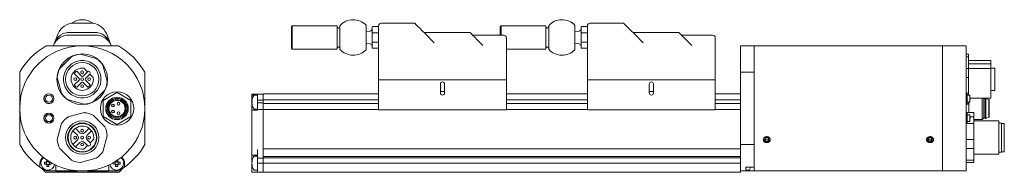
# Model space of a CAD drawing. Header units: millimetres. Extents: x 39 to 393, y 156 to 211.
import ezdxf

# ---------------------------------------------------------------- set-up
doc = ezdxf.new("R2010")
doc.units = ezdxf.units.MM

msp = doc.modelspace()

# ---------------------------------------------------------------- linework, layer by layer
at = {"color": 7, "linetype": 'Continuous', "lineweight": 15}
for p, q in [((64.54, 210.01), (58.32, 210.01)), ((136.94, 209.01), (136.64, 208.71)), ((153.04, 209.01), (136.94, 209.01)), ((136.94, 209.01), (136.94, 200.71)), ((153.04, 209.01), (153.04, 200.71)), ((154.04, 205.31), (154.04, 209.1)), ((163.49, 205.32), (163.49, 209.26)), ((167.96, 205.89), (167.96, 209.01)), ((168.96, 210.01), (180.96, 210.01)), ((212.04, 209.01), (211.74, 208.71)), ((228.14, 209.01), (212.04, 209.01)), ((212.04, 209.01), (212.04, 205.71)), ((228.14, 209.01), (228.14, 200.71)), ((229.14, 205.31), (229.14, 209.1)), ((238.59, 205.32), (238.59, 209.26)), ((243.06, 205.89), (243.06, 209.01)), ((244.06, 210.01), (256.06, 210.01)), ((52.76, 206.26), (51.43, 202.96)), ((56.59, 205.71), (66.28, 205.71)), ((65.88, 206.71), (56.99, 206.71)), ((71.44, 202.96), (70.11, 206.26)), ((136.64, 201.01), (136.64, 208.71)), ((164.96, 207.18), (163.49, 207)), ((165.66, 206.54), (165.66, 208.56)), ((165.66, 203.19), (165.66, 206.54)), ((167.76, 208.76), (165.86, 208.76)), ((165.86, 206.58), (167.76, 206.58)), ((167.96, 189.61), (167.96, 205.89)), ((184.26, 206.71), (200.76, 206.71)), ((184.72, 206.26), (188.02, 202.96)), ((201.76, 205.71), (212.96, 205.71)), ((211.74, 205.71), (211.74, 208.71)), ((240.06, 207.18), (238.59, 207)), ((240.76, 206.54), (240.76, 208.56)), ((240.76, 203.19), (240.76, 206.54)), ((242.86, 208.76), (240.96, 208.76)), ((240.96, 206.58), (242.86, 206.58)), ((243.06, 189.61), (243.06, 205.89)), ((259.36, 206.71), (275.86, 206.71)), ((259.82, 206.26), (263.12, 202.96)), ((276.86, 205.71), (288.06, 205.71)), ((48.41, 201.84), (60.21, 201.84)), ((50.98, 201.84), (51.02, 201.96)), ((51.43, 202.96), (51.02, 201.96)), ((60.21, 201.84), (60.15, 201.81)), ((60.21, 201.84), (61.43, 201.84)), ((61.43, 201.84), (62.65, 201.84)), ((62.78, 201.77), (62.65, 201.84)), ((62.65, 201.84), (74.46, 201.84)), ((71.85, 201.96), (71.44, 202.96)), ((71.85, 201.96), (71.89, 201.84)), ((154.04, 200.63), (154.04, 205.31)), ((163.49, 200.46), (163.49, 205.32)), ((163.49, 202.72), (164.96, 202.55)), ((165.66, 201.16), (165.66, 203.19)), ((167.76, 203.14), (165.86, 203.14)), ((204.52, 202.96), (205.52, 201.96)), ((213.96, 204.71), (213.96, 201.59)), ((229.14, 200.63), (229.14, 205.31)), ((238.59, 200.46), (238.59, 205.32)), ((238.59, 202.72), (240.06, 202.55)), ((240.76, 201.16), (240.76, 203.19)), ((242.86, 203.14), (240.96, 203.14)), ((279.62, 202.96), (280.62, 201.96)), ((289.06, 204.71), (289.06, 201.59)), ((298.06, 201.84), (303.06, 201.84)), ((298.06, 192.37), (298.06, 201.84)), ((306.33, 201.84), (303.06, 201.84)), ((303.06, 201.84), (303.06, 192.37)), ((306.35, 201.84), (308.78, 201.84)), ((365.03, 201.84), (308.81, 201.84)), ((365.05, 201.84), (367.48, 201.84)), ((370.76, 201.84), (367.51, 201.84)), ((379.26, 201.84), (370.76, 201.84)), ((370.76, 156.84), (370.76, 201.84)), ((379.26, 156.84), (379.26, 201.84)), ((66.49, 197.29), (60.78, 198.82)), ((136.64, 201.01), (136.94, 200.71)), ((136.94, 200.71), (153.04, 200.71)), ((165.86, 200.96), (167.76, 200.96)), ((213.96, 201.59), (213.96, 189.61)), ((213.96, 200.71), (228.14, 200.71)), ((240.96, 200.96), (242.86, 200.96)), ((289.06, 201.59), (289.06, 189.61)), ((380.06, 198.82), (379.26, 198.82)), ((380.06, 197.94), (380.06, 198.82)), ((57.52, 197.94), (53.33, 193.76)), ((57.55, 195.36), (55.91, 193.73)), ((70.41, 189.18), (68.88, 194.9)), ((379.26, 197.94), (380.06, 197.94)), ((380.06, 197.94), (380.06, 193.76)), ((388.06, 196.59), (380.06, 196.59)), ((380.06, 195.36), (388.06, 195.36)), ((388.06, 195.36), (388.06, 196.59)), ((388.06, 195.36), (388.06, 193.73)), ((38.93, 192.37), (38.93, 166.31)), ((60.3, 190.12), (58.57, 191.86)), ((59.42, 192.7), (61.15, 190.97)), ((61.72, 190.97), (63.27, 192.53)), ((63.27, 192.53), (62, 193.8)), ((64.12, 191.68), (62.57, 190.12)), ((65.39, 190.41), (64.12, 191.68)), ((83.93, 166.31), (83.93, 192.37)), ((303.06, 192.37), (298.06, 192.37)), ((298.06, 166.31), (298.06, 192.37)), ((303.06, 192.37), (303.06, 166.31)), ((380.06, 193.76), (379.26, 193.76)), ((380.06, 190.5), (380.06, 193.76)), ((388.06, 193.73), (380.06, 193.73)), ((389.56, 193.84), (388.06, 193.84)), ((388.06, 183.09), (388.06, 193.73)), ((389.56, 185.84), (389.56, 193.84)), ((52.46, 190.5), (53.99, 184.78)), ((58.57, 187.83), (60.3, 189.56)), ((61.15, 188.71), (59.42, 186.98)), ((63.45, 186.98), (61.72, 188.71)), ((62.57, 189.56), (64.3, 187.83)), ((213.96, 189.61), (167.96, 189.61)), ((167.96, 182.7), (167.96, 189.61)), ((168.96, 189.61), (212.96, 189.61)), ((190.21, 188.18), (190.21, 185.46)), ((191.71, 185.46), (191.71, 188.18)), ((213.96, 182.7), (213.96, 189.61)), ((289.06, 189.61), (243.06, 189.61)), ((243.06, 182.7), (243.06, 189.61)), ((244.06, 189.61), (288.06, 189.61)), ((265.31, 188.18), (265.31, 185.46)), ((266.81, 185.46), (266.81, 188.18)), ((289.06, 182.7), (289.06, 189.61)), ((379.26, 190.5), (380.06, 190.5)), ((380.06, 190.5), (380.06, 184.78)), ((65.32, 184.32), (66.95, 185.96)), ((65.35, 181.74), (69.54, 185.92)), ((73.89, 185.09), (68.97, 182.25)), ((78.89, 182.25), (73.97, 185.09)), ((122.46, 184.51), (124.46, 184.51)), ((122.46, 184.51), (122.46, 184.12)), ((124.46, 184.12), (122.46, 184.12)), ((122.46, 184.12), (122.46, 182.44)), ((124.46, 184.11), (123.36, 184.11)), ((126.46, 184.51), (124.46, 184.51)), ((124.46, 182.37), (124.46, 184.51)), ((167.96, 184.61), (126.46, 184.61)), ((126.46, 184.61), (126.46, 182.43)), ((190.21, 184.94), (190.21, 185.46)), ((191.71, 185.46), (190.21, 185.46)), ((190.21, 184.94), (190.21, 184.82)), ((191.71, 184.94), (191.71, 185.46)), ((191.71, 184.94), (191.71, 184.82)), ((243.06, 184.61), (213.96, 184.61)), ((266.81, 185.46), (265.31, 185.46)), ((265.31, 184.94), (265.31, 185.46)), ((265.31, 184.94), (265.31, 184.82)), ((266.81, 184.94), (266.81, 185.46)), ((266.81, 184.94), (266.81, 184.82)), ((298.06, 184.61), (289.06, 184.61)), ((380.06, 184.78), (379.26, 184.78)), ((379.36, 184.59), (379.26, 184.59)), ((379.56, 184.39), (379.56, 181.29)), ((380.06, 184.09), (380.06, 184.78)), ((388.06, 185.84), (389.56, 185.84)), ((56.38, 182.4), (62.09, 180.87)), ((68.93, 182.18), (68.93, 176.5)), ((78.93, 176.5), (78.93, 182.18)), ((122.46, 182.5), (122.42, 182.27)), ((122.42, 182.26), (122.42, 182.27)), ((122.42, 182.01), (122.42, 182.18)), ((122.42, 182.02), (122.42, 181.95)), ((122.42, 182.01), (122.57, 182.01)), ((122.57, 181.95), (122.42, 181.95)), ((122.42, 181.49), (122.42, 181.73)), ((122.42, 181.09), (122.42, 181.27)), ((122.42, 181.09), (122.42, 181.05)), ((122.42, 180.96), (122.42, 180.97)), ((122.42, 180.96), (122.46, 180.72)), ((122.46, 181.93), (122.46, 181.61)), ((122.46, 181.61), (122.46, 181.3)), ((122.46, 180.78), (122.46, 178.71)), ((124.46, 181.81), (124.46, 182.37)), ((126.46, 182.37), (124.46, 182.37)), ((124.46, 181.31), (124.46, 181.81)), ((126.46, 181.31), (124.46, 181.31)), ((124.46, 178.99), (124.46, 181.31)), ((167.96, 182.43), (126.46, 182.43)), ((126.46, 182.43), (126.46, 181.66)), ((126.46, 181.16), (126.46, 181.66)), ((167.96, 181.16), (126.46, 181.16)), ((126.46, 181.16), (126.46, 178.95)), ((167.96, 179.88), (167.96, 182.7)), ((213.96, 182.7), (213.96, 179.88)), ((243.06, 182.43), (213.96, 182.43)), ((243.06, 181.16), (213.96, 181.16)), ((243.06, 179.88), (243.06, 182.7)), ((289.06, 182.7), (289.06, 179.88)), ((298.06, 182.43), (289.06, 182.43)), ((298.06, 181.16), (289.06, 181.16)), ((379.26, 181.09), (379.36, 181.09)), ((380.06, 180.87), (379.26, 180.87)), ((380.51, 184.09), (379.56, 184.09)), ((379.56, 181.59), (380.51, 181.59)), ((380.06, 181.59), (380.06, 180.87)), ((380.26, 181.59), (380.26, 177.82)), ((380.51, 181.59), (380.51, 184.09)), ((380.66, 183.09), (388.06, 183.09)), ((384.96, 179.34), (384.96, 183.09)), ((385.56, 182.74), (385.21, 183.09)), ((386.06, 182.74), (385.56, 182.74)), ((385.56, 179.34), (385.56, 182.74)), ((386.36, 182.94), (386.06, 182.94)), ((386.06, 179.34), (386.06, 182.94)), ((387.46, 182.54), (386.36, 182.94)), ((386.36, 179.34), (386.36, 182.94)), ((387.56, 182.54), (387.46, 182.54)), ((387.46, 179.34), (387.46, 182.54)), ((387.56, 179.34), (387.56, 182.54)), ((62.09, 177.82), (56.38, 176.29)), ((124.46, 178.71), (122.46, 178.71)), ((122.46, 178.71), (122.46, 162.56)), ((123.36, 179.11), (124.46, 179.11)), ((124.46, 178.71), (124.46, 178.99)), ((126.46, 178.99), (124.46, 178.99)), ((167.96, 178.95), (126.46, 178.95)), ((126.46, 178.95), (126.46, 164.85)), ((167.96, 178.86), (167.96, 179.88)), ((213.96, 178.86), (167.96, 178.86)), ((213.96, 178.86), (213.96, 179.88)), ((243.06, 178.95), (213.96, 178.95)), ((243.06, 178.86), (243.06, 179.88)), ((289.06, 178.86), (243.06, 178.86)), ((289.06, 178.86), (289.06, 179.88)), ((298.06, 178.95), (289.06, 178.95)), ((379.26, 177.82), (381.96, 177.82)), ((379.36, 177.59), (379.26, 177.59)), ((379.56, 177.39), (379.56, 174.29)), ((380.51, 177.09), (379.56, 177.09)), ((380.51, 174.59), (380.51, 177.09)), ((381.96, 177.82), (381.96, 176.29)), ((384.96, 175.34), (384.96, 179.34)), ((385.56, 175.94), (385.56, 179.34)), ((386.06, 175.74), (386.06, 179.34)), ((386.36, 175.74), (386.36, 179.34)), ((387.46, 176.14), (387.46, 179.34)), ((387.56, 176.14), (387.56, 179.34)), ((53.99, 173.9), (52.46, 168.18)), ((69.54, 172.76), (65.35, 176.94)), ((68.97, 176.43), (73.89, 173.59)), ((73.97, 173.59), (78.89, 176.43)), ((379.26, 174.09), (379.36, 174.09)), ((379.26, 173.9), (381.96, 173.9)), ((379.56, 174.59), (380.51, 174.59)), ((381.96, 176.29), (380.64, 176.29)), ((381.96, 173.9), (381.96, 176.29)), ((381.96, 175.34), (384.96, 175.34)), ((390.96, 174.84), (381.96, 174.84)), ((381.96, 173.9), (381.96, 168.18)), ((384.96, 175.34), (385.56, 175.94)), ((385.56, 175.94), (386.06, 175.94)), ((386.06, 175.74), (386.36, 175.74)), ((386.36, 175.74), (387.46, 176.14)), ((387.46, 176.14), (387.56, 176.14)), ((390.96, 162.84), (390.96, 174.84)), ((391.96, 174.09), (390.96, 174.09)), ((391.96, 163.59), (391.96, 174.09)), ((392.96, 173.94), (391.96, 173.94)), ((392.96, 163.74), (392.96, 173.94)), ((58.08, 171.28), (59.67, 169.69)), ((60.59, 170.61), (59, 172.2)), ((63.87, 172.2), (62.28, 170.61)), ((63.2, 169.69), (64.79, 171.28)), ((41.34, 169.22), (41.34, 169.15)), ((42.56, 167.04), (42.62, 167)), ((59.67, 167.99), (58.08, 166.4)), ((59, 165.48), (60.59, 167.07)), ((62.28, 167.07), (63.31, 166.05)), ((64.23, 166.97), (63.2, 167.99)), ((65.55, 168.29), (64.23, 166.97)), ((68.88, 163.78), (70.41, 169.5)), ((80.25, 167), (80.31, 167.04)), ((81.53, 169.15), (81.53, 169.22)), ((307.13, 168.74), (306.7, 168.09)), ((307.13, 167.44), (306.7, 168.09)), ((307.13, 168.04), (306.9, 168.39)), ((308, 168.74), (307.13, 168.74)), ((307.13, 168.04), (307.13, 167.44)), ((308, 168.04), (307.13, 168.04)), ((308, 167.44), (307.13, 167.44)), ((308, 168.74), (308.43, 168.09)), ((308, 168.04), (308.23, 168.39)), ((308, 167.44), (308.43, 168.09)), ((308, 168.04), (308, 167.44)), ((365.83, 168.74), (365.4, 168.09)), ((365.83, 167.44), (365.4, 168.09)), ((365.83, 168.04), (365.6, 168.39)), ((366.7, 168.74), (365.83, 168.74)), ((365.83, 168.04), (365.83, 167.44)), ((366.7, 168.04), (365.83, 168.04)), ((366.7, 167.44), (365.83, 167.44)), ((366.7, 168.74), (367.13, 168.09)), ((366.7, 168.04), (366.93, 168.39)), ((366.7, 167.44), (367.13, 168.09)), ((366.7, 168.04), (366.7, 167.44)), ((381.96, 168.18), (379.26, 168.18)), ((381.96, 164.92), (381.96, 168.18)), ((53.33, 164.92), (57.52, 160.74)), ((63.31, 166.05), (61.99, 164.73)), ((124.46, 164.46), (124.46, 164.62)), ((124.46, 162.3), (124.46, 164.46)), ((298.06, 164.85), (126.46, 164.85)), ((126.46, 164.85), (126.46, 164.17)), ((126.46, 163.51), (126.46, 164.17)), ((126.46, 163.51), (126.46, 162.07)), ((298.06, 166.31), (303.06, 166.31)), ((298.06, 157.85), (298.06, 166.31)), ((303.06, 166.31), (303.06, 158.27)), ((379.26, 164.92), (381.96, 164.92)), ((381.96, 164.92), (381.96, 160.74)), ((390.96, 163.59), (391.96, 163.59)), ((391.96, 163.74), (392.96, 163.74)), ((46.2, 159.54), (46.2, 158.27)), ((48.52, 160.03), (47.86, 160.03)), ((48.51, 160.03), (48.51, 159.73)), ((48.51, 159.6), (48.51, 159.29)), ((48.69, 160.86), (48.69, 160.21)), ((48.99, 160.21), (48.69, 160.21)), ((49.43, 160.21), (49.12, 160.21)), ((49.43, 160.21), (49.43, 160.31)), ((49.89, 160.03), (49.6, 160.03)), ((49.61, 159.73), (49.61, 160.03)), ((49.61, 159.29), (49.61, 159.6)), ((60.78, 159.87), (66.49, 161.4)), ((73.27, 160.03), (72.98, 160.03)), ((73.26, 160.03), (73.26, 159.73)), ((73.26, 159.6), (73.26, 159.29)), ((73.44, 160.31), (73.44, 160.21)), ((73.74, 160.21), (73.44, 160.21)), ((74.18, 160.21), (73.87, 160.21)), ((74.18, 160.21), (74.18, 160.75)), ((75.01, 160.03), (74.35, 160.03)), ((74.36, 159.73), (74.36, 160.03)), ((74.36, 159.29), (74.36, 159.6)), ((76.66, 158.27), (76.66, 159.54)), ((122.42, 160.31), (122.42, 160.32)), ((122.42, 160.31), (122.57, 160.3)), ((122.42, 159.54), (122.42, 159.78)), ((124.46, 162.56), (122.46, 162.56)), ((122.46, 162.56), (122.46, 160.55)), ((122.46, 160.31), (122.46, 159.97)), ((122.46, 159.35), (122.46, 159.02)), ((124.46, 162.16), (123.36, 162.16)), ((124.46, 161.51), (124.46, 162.3)), ((126.46, 161.51), (124.46, 161.51)), ((124.46, 159.69), (124.46, 161.51)), ((126.46, 159.69), (124.46, 159.69)), ((124.46, 156.46), (124.46, 159.69)), ((298.06, 162.07), (126.46, 162.07)), ((126.46, 162.07), (126.46, 161.56)), ((298.06, 161.56), (126.46, 161.56)), ((126.46, 161.56), (126.46, 159.66)), ((298.06, 159.66), (126.46, 159.66)), ((126.46, 159.66), (126.46, 156.36)), ((381.96, 160.74), (379.26, 160.74)), ((379.26, 159.87), (381.96, 159.87)), ((381.96, 162.84), (390.96, 162.84)), ((381.96, 159.87), (381.96, 160.74)), ((47.86, 159.29), (48.52, 159.29)), ((48.22, 156.36), (51.93, 156.36)), ((51.9, 156.84), (48.41, 156.84)), ((48.69, 159.12), (48.69, 158.46)), ((48.69, 159.11), (48.99, 159.11)), ((49.12, 159.11), (49.43, 159.11)), ((49.43, 158.46), (49.43, 159.12)), ((49.6, 159.29), (50.26, 159.29)), ((51.9, 156.84), (51.9, 158.96)), ((70.96, 156.84), (51.9, 156.84)), ((51.93, 156.36), (52.18, 156.61)), ((52.03, 156.46), (59.58, 156.46)), ((52.18, 156.61), (59.43, 156.61)), ((59.43, 156.61), (59.68, 156.36)), ((59.68, 156.36), (63.18, 156.36)), ((63.18, 156.36), (63.43, 156.61)), ((63.28, 156.46), (70.83, 156.46)), ((63.43, 156.61), (70.68, 156.61)), ((70.68, 156.61), (70.93, 156.36)), ((70.93, 156.36), (74.65, 156.36)), ((70.96, 158.96), (70.96, 156.84)), ((70.96, 156.84), (74.46, 156.84)), ((72.61, 159.29), (73.27, 159.29)), ((73.44, 159.12), (73.44, 158.46)), ((73.44, 159.11), (73.74, 159.11)), ((73.87, 159.11), (74.18, 159.11)), ((74.18, 158.46), (74.18, 159.12)), ((74.35, 159.29), (75.01, 159.29)), ((122.57, 159.03), (122.42, 159.02)), ((122.42, 159.01), (122.42, 159.02)), ((122.46, 158.77), (122.46, 156.46)), ((124.46, 156.46), (122.46, 156.46)), ((123.36, 157.16), (124.46, 157.16)), ((126.46, 156.46), (124.46, 156.46)), ((298.06, 156.36), (126.46, 156.36)), ((298.06, 157.85), (298.06, 156.36)), ((300.06, 156.84), (298.06, 156.84)), ((303.06, 158.27), (300.06, 158.27)), ((300.06, 158.27), (300.06, 156.84)), ((300.06, 157.16), (301.12, 157.16)), ((303.06, 156.84), (300.06, 156.84)), ((303.06, 156.84), (303.06, 158.27)), ((303.06, 156.84), (370.76, 156.84)), ((370.76, 156.84), (379.26, 156.84))]:
    msp.add_line(p, q, dxfattribs=at)
at = {"color": 7, "linetype": 'Continuous', "lineweight": 15, "flags": 128}
for points in [[(180.96, 210.01), (181.08, 209.9), (181.43, 209.55), (181.99, 208.99), (182.75, 208.23), (183.67, 207.31), (184.72, 206.26)], [(256.06, 210.01), (256.18, 209.9), (256.53, 209.55), (257.09, 208.99), (257.85, 208.23), (258.77, 207.31), (259.82, 206.26)], [(200.76, 206.71), (200.88, 206.6), (201.23, 206.25), (201.79, 205.69), (202.55, 204.93), (203.47, 204.01), (204.52, 202.96)], [(275.86, 206.71), (275.98, 206.6), (276.33, 206.25), (276.89, 205.69), (277.65, 204.93), (278.57, 204.01), (279.62, 202.96)], [(122.56, 182.8), (122.56, 182.8), (122.55, 182.81), (122.55, 182.82), (122.55, 182.82), (122.56, 182.83), (122.56, 182.83), (122.57, 182.83)], [(41.95, 168.09), (41.72, 168.5), (41.52, 168.84), (41.39, 169.07), (41.34, 169.15)], [(42.56, 167.04), (42.51, 167.12), (42.38, 167.35), (42.18, 167.69), (41.95, 168.09)], [(80.39, 167.18), (80.31, 167.04), (80.31, 167.04)], [(81.53, 169.15), (81.51, 169.11), (81.4, 168.93), (81.22, 168.62), (81, 168.23), (80.76, 167.82), (80.55, 167.45), (80.39, 167.18)], [(308.78, 168.09), (308.69, 168.5), (308.43, 168.84), (308.03, 169.07), (307.56, 169.15), (307.1, 169.07), (306.7, 168.84), (306.44, 168.5), (306.35, 168.09), (306.44, 167.69), (306.7, 167.35), (307.1, 167.12), (307.56, 167.04), (308.03, 167.12), (308.43, 167.35), (308.69, 167.69), (308.78, 168.09)], [(367.48, 168.09), (367.39, 168.5), (367.13, 168.84), (366.73, 169.07), (366.26, 169.15), (365.8, 169.07), (365.4, 168.84), (365.14, 168.5), (365.05, 168.09), (365.14, 167.69), (365.4, 167.35), (365.8, 167.12), (366.26, 167.04), (366.73, 167.12), (367.13, 167.35), (367.39, 167.69), (367.48, 168.09)]]:
    msp.add_lwpolyline(points, dxfattribs=at)
at = {"color": 7, "linetype": 'Continuous', "lineweight": 15}
for centre, radius in [((61.43, 179.34), 22.5), ((61.43, 189.84), 9.1), ((61.43, 189.84), 6), ((61.43, 192.34), 0.5), ((58.93, 189.84), 0.5), ((61.43, 189.84), 0.5), ((61.43, 187.34), 0.5), ((63.93, 189.84), 0.5), ((49.43, 182.84), 1.8), ((49.43, 182.84), 1.75), ((73.93, 179.34), 6), ((49.43, 182.84), 1.25), ((73.93, 179.34), 4.05), ((73.93, 179.34), 4), ((73.93, 179.34), 3.6), ((73.93, 179.34), 3.2), ((73.93, 179.34), 2.9), ((72.48, 180.42), 0.5), ((74.43, 181.04), 0.5), ((49.43, 175.84), 1.8), ((49.43, 175.84), 1.75), ((49.43, 175.84), 1.25), ((72.48, 178.27), 0.5), ((74.43, 177.64), 0.5), ((61.43, 168.84), 6), ((61.43, 168.84), 5.25), ((61.43, 168.84), 5.1), ((61.43, 171.34), 0.5), ((58.93, 168.84), 0.5), ((61.43, 168.84), 0.5), ((61.43, 166.34), 0.5), ((63.93, 168.84), 0.5)]:
    msp.add_circle(centre, radius, dxfattribs=at)
for centre, radius, start, end in [((58.32, 204.01), 6, 90, 158), ((61.43, 204.86), 6.4, 52.8722, 127.1278), ((64.54, 204.01), 6, 22, 90), ((158.84, 204.86), 6.4, 43.401, 138.5904), ((168.96, 209.01), 1, 90, 180), ((233.94, 204.86), 6.4, 43.401, 138.5904), ((244.06, 209.01), 1, 90, 180), ((56.59, 199.71), 6, 90, 158), ((56.99, 200.71), 6, 90, 158), ((65.88, 200.71), 6, 22, 90), ((66.28, 199.71), 6, 22, 90), ((153.54, 208.76), 0.5, 180, 0), ((164.86, 207.97), 0.8, 276.7833, 0), ((165.86, 208.56), 0.2, 90, 180), ((167.76, 208.56), 0.2, 0, 90), ((212.96, 204.71), 1, 0, 90), ((228.64, 208.76), 0.5, 180, 0), ((239.96, 207.97), 0.8, 276.7833, 0), ((240.96, 208.56), 0.2, 90, 180), ((242.86, 208.56), 0.2, 0, 90), ((288.06, 204.71), 1, 0, 90), ((61.43, 179.34), 26, 120.0733, 149.9267), ((61.43, 179.34), 26, 30.0733, 59.9267), ((164.86, 201.75), 0.8, 0, 83.2167), ((239.96, 201.75), 0.8, 0, 83.2167), ((307.56, 224.32), 22.51, 266.8561, 273.1829), ((366.26, 224.32), 22.51, 266.856, 273.183), ((61.43, 189.84), 9, 94.1881, 115.8119), ((153.54, 200.96), 0.5, 0, 180), ((158.84, 204.86), 6.4, 221.4096, 316.599), ((165.86, 201.16), 0.2, 180, 270), ((167.76, 201.16), 0.2, 270, 0), ((228.64, 200.96), 0.5, 0, 180), ((233.94, 204.86), 6.4, 221.4096, 316.599), ((240.96, 201.16), 0.2, 180, 270), ((242.86, 201.16), 0.2, 270, 0), ((61.43, 189.84), 6.75, 324.8747, 125.1253), ((61.43, 189.84), 9, 34.1881, 55.8119), ((61.43, 189.84), 9, 154.1881, 175.8119), ((61.43, 189.84), 6.75, 144.8747, 305.1253), ((61.43, 189.84), 4, 81.8699, 8.1301), ((61.43, 189.84), 3.5, 125.1291, 144.8709), ((63.7, 192.1), 0.6, 315, 135), ((61.43, 189.84), 3.5, 215.1291, 234.8709), ((60.02, 189.84), 0.4, 315, 45), ((61.43, 191.26), 0.4, 225, 315), ((61.43, 188.43), 0.4, 45, 135), ((62.85, 189.84), 0.4, 135, 225), ((61.43, 189.84), 3.5, 305.1291, 324.8709), ((61.43, 189.84), 9, 334.1881, 355.8119), ((190.96, 188.13), 0.751, 3.4851, 176.5149), ((266.06, 188.13), 0.751, 3.4849, 176.5151), ((61.43, 189.84), 9, 214.1881, 235.8119), ((73.93, 179.34), 5.75, 89.5918, 90.4082), ((123.36, 183.87), 0.24, 90, 143.0539), ((190.94, 184.85), 0.724, 182.2459, 272.0821), ((190.99, 184.85), 0.724, 267.9184, 357.7541), ((266.04, 184.85), 0.724, 182.2457, 272.082), ((266.09, 184.85), 0.724, 267.918, 357.7545), ((379.36, 184.39), 0.2, 0, 90), ((61.43, 189.84), 9, 274.1881, 295.8119), ((73.93, 179.34), 5.75, 149.5918, 150.4082), ((73.93, 179.34), 5.75, 29.5918, 30.4082), ((126.35, 181.63), 3.97, 162.4475, 172.1492), ((124.47, 181.86), 2.09, 163.329, 168.953), ((122.69, 181.28), 0.783, 98.7996, 109.9656), ((122.69, 182.69), 0.783, 250.0337, 261.2004), ((124.47, 181.33), 2.09, 163.329, 168.953), ((124.47, 181.89), 2.09, 191.047, 196.671), ((122.69, 180.54), 0.783, 98.7996, 109.9663), ((126.35, 181.63), 3.97, 187.8509, 197.5524), ((126.35, 181.59), 3.97, 187.8508, 197.5525), ((124.47, 181.37), 2.09, 191.047, 196.671), ((126.36, 181.61), 4, 143.0539, 162.4106), ((126.95, 181.68), 4.4, 175.1815, 184.8185), ((126.95, 181.54), 4.4, 179.0941, 183.0265), ((379.36, 181.29), 0.2, 270, 0), ((375.66, 182.84), 5, 345.5225, 14.4775), ((61.43, 168.84), 9, 64.1881, 85.8119), ((122.59, 180.4), 0.0403, 128.8403, 182.0795), ((126.36, 181.61), 4, 197.5894, 216.9461), ((123.36, 179.35), 0.24, 216.9461, 270), ((379.36, 177.39), 0.2, 0, 90), ((375.66, 175.84), 5, 345.5225, 14.4775), ((61.43, 168.84), 9, 124.1881, 145.8119), ((73.93, 179.34), 5.75, 209.5918, 210.4082), ((73.93, 179.34), 5.75, 269.5918, 270.4082), ((73.93, 179.34), 5.75, 329.5918, 330.4082), ((379.36, 174.29), 0.2, 270, 0), ((61.43, 168.84), 4.15, 352.3277, 277.6723), ((61.43, 171.46), 1.2, 225, 315), ((61.43, 168.84), 9, 4.1881, 25.8119), ((61.43, 168.84), 9, 184.1881, 205.8119), ((58.82, 168.84), 1.2, 315, 45), ((61.43, 166.23), 1.2, 45, 135), ((64.05, 168.84), 1.2, 135, 225), ((63.77, 166.51), 0.65, 225, 45), ((61.43, 179.34), 26, 210.0733, 234.1426), ((61.43, 168.84), 9, 304.1881, 325.8119), ((61.43, 179.34), 26, 305.8574, 329.9267), ((49.05, 159.54), 2.85, 127.2255, 180), ((49.06, 159.66), 2.5, 127.4768, 348.199), ((56.69, 159.66), 8.84, 177.6006, 182.3994), ((49.06, 159.66), 0.556, 173.2338, 186.7662), ((49.06, 159.66), 0.556, 138.2818, 173.2338), ((49.06, 159.66), 0.556, 186.7662, 221.7182), ((49.06, 159.66), 0.657, 124.2697, 145.7303), ((49.06, 159.66), 0.556, 131.7182, 138.2818), ((49.06, 159.66), 0.556, 96.7662, 131.7182), ((49.06, 159.66), 0.556, 83.2338, 96.7662), ((49.06, 159.66), 0.556, 48.2818, 83.2338), ((49.06, 159.66), 0.657, 34.2697, 55.7303), ((49.06, 159.66), 0.556, 41.7182, 48.2818), ((49.06, 159.66), 0.556, 6.7662, 41.7182), ((49.06, 159.66), 0.556, 318.2818, 353.2338), ((49.06, 159.66), 0.556, 353.2338, 6.7662), ((41.43, 159.66), 8.84, 357.6005, 0.9595), ((61.43, 168.84), 9, 244.1881, 265.8119), ((73.81, 159.66), 2.5, 191.801, 0), ((81.44, 159.66), 8.84, 179.0405, 182.3995), ((73.81, 159.66), 0.556, 173.2338, 186.7662), ((73.81, 159.66), 0.556, 138.2818, 173.2338), ((73.81, 159.66), 0.556, 186.7662, 221.7182), ((73.81, 159.66), 0.657, 124.2697, 145.7303), ((73.81, 159.66), 0.556, 131.7182, 138.2818), ((73.81, 159.66), 0.556, 96.7662, 131.7182), ((73.81, 159.66), 0.556, 83.2338, 96.7662), ((73.81, 159.66), 0.556, 48.2818, 83.2338), ((73.81, 159.66), 0.657, 34.2697, 55.7303), ((73.81, 159.66), 0.556, 41.7182, 48.2818), ((73.81, 159.66), 0.556, 6.7662, 41.7182), ((73.81, 159.66), 0.556, 318.2818, 353.2338), ((73.81, 159.66), 0.556, 353.2338, 6.7662), ((66.18, 159.66), 8.84, 357.6006, 2.3994), ((73.81, 159.66), 2.5, 0, 52.5232), ((73.81, 159.54), 2.85, 0, 52.7745), ((126.36, 159.66), 4, 143.0539, 170.545), ((124.52, 159.89), 2.14, 155.8175, 168.8783), ((124.52, 159.37), 2.14, 155.8175, 168.8783), ((124.52, 159.95), 2.14, 191.1217, 204.1825), ((124.76, 160.51), 2.21, 173.2004, 186.7996), ((123.36, 161.92), 0.24, 90, 143.0539), ((61.43, 179.34), 26, 234.1426, 239.9267), ((61.43, 170.36), 19.25, 220.5574, 226.6582), ((49.06, 159.66), 0.657, 214.2697, 235.7303), ((49.06, 159.66), 0.556, 221.7182, 228.2818), ((49.06, 159.66), 0.556, 228.2818, 263.2338), ((49.06, 167.29), 8.84, 267.6005, 272.3995), ((49.06, 159.66), 0.556, 263.2338, 276.7662), ((49.06, 159.66), 0.556, 276.7662, 311.7182), ((49.06, 159.66), 0.657, 304.2697, 325.7303), ((49.06, 159.66), 0.556, 311.7182, 318.2818), ((73.81, 159.66), 0.657, 214.2697, 235.7303), ((73.81, 159.66), 0.556, 221.7182, 228.2818), ((73.81, 159.66), 0.556, 228.2818, 263.2338), ((73.81, 167.29), 8.84, 267.6005, 272.3995), ((73.81, 159.66), 0.556, 263.2338, 276.7662), ((73.81, 159.66), 0.556, 276.7662, 311.7182), ((73.81, 159.66), 0.657, 304.2697, 325.7303), ((73.81, 159.66), 0.556, 311.7182, 318.2818), ((61.43, 179.34), 26, 300.0733, 305.8574), ((61.43, 170.36), 19.25, 313.3418, 319.4426), ((124.52, 159.43), 2.14, 191.1217, 204.1825), ((126.36, 159.66), 4, 189.455, 216.9461), ((124.76, 158.81), 2.21, 173.2004, 186.7996), ((123.36, 157.4), 0.24, 216.9461, 270), ((301.12, 157.4), 0.24, 270, 323.0539), ((298.11, 159.66), 4, 323.0539, 339.6285)]:
    msp.add_arc(centre, radius, start, end, dxfattribs=at)
for centre, major_axis, ratio, start_param, end_param in [((190.96, 184.94), (0, -0.809), 0.927184, 4.712389, 6.283185), ((190.96, 184.94), (0, -0.809), 0.927184, 0, 1.570796), ((266.06, 184.94), (0, -0.809), 0.927184, 4.712389, 6.283185), ((266.06, 184.94), (0, -0.809), 0.927184, 0, 1.570796), ((48.99, 159.66), (0.488, 0), 0.990116, 3.005646, 3.27754), ((49.06, 159.73), (0, 0.488), 0.990116, 6.147238, 6.419132), ((49.13, 159.66), (0.488, 0), 0.990116, 6.147238, 6.419132), ((73.74, 159.66), (0.488, 0), 0.990116, 3.005646, 3.27754), ((73.81, 159.73), (0, 0.488), 0.990116, 6.147238, 6.419132), ((73.88, 159.66), (0.488, 0), 0.990116, 6.147238, 6.419132), ((49.06, 159.59), (0, 0.488), 0.990116, 3.005646, 3.27754), ((73.81, 159.59), (0, 0.488), 0.990116, 3.005646, 3.27754)]:
    msp.add_ellipse(centre, major_axis=major_axis, ratio=ratio, start_param=start_param, end_param=end_param, dxfattribs=at)
for points, knots in [([(165.86, 206.58), (165.84, 206.58), (165.8, 206.58), (165.74, 206.57), (165.69, 206.56), (165.67, 206.55), (165.66, 206.54), (165.66, 206.54), (165.66, 206.54)], [0, 0, 0, 0, 0.207635, 0.41514, 0.625022, 0.840111, 0.98674, 1, 1, 1, 1]), ([(167.96, 206.54), (167.96, 206.54), (167.96, 206.54), (167.96, 206.55), (167.94, 206.56), (167.89, 206.57), (167.83, 206.58), (167.79, 206.58), (167.76, 206.58)], [0, 0, 0, 0, 0.01326, 0.159877, 0.374959, 0.584834, 0.792372, 1, 1, 1, 1]), ([(240.96, 206.58), (240.94, 206.58), (240.9, 206.58), (240.84, 206.57), (240.79, 206.56), (240.77, 206.55), (240.76, 206.54), (240.76, 206.54), (240.76, 206.54)], [0, 0, 0, 0, 0.207618, 0.415159, 0.625036, 0.84012, 0.98674, 1, 1, 1, 1]), ([(243.06, 206.54), (243.06, 206.54), (243.06, 206.54), (243.06, 206.55), (243.04, 206.56), (242.99, 206.57), (242.93, 206.58), (242.89, 206.58), (242.86, 206.58)], [0, 0, 0, 0, 0.01326, 0.15988, 0.374963, 0.58484, 0.79237, 1, 1, 1, 1]), ([(165.66, 203.19), (165.66, 203.19), (165.66, 203.18), (165.67, 203.18), (165.69, 203.16), (165.74, 203.15), (165.8, 203.14), (165.84, 203.14), (165.86, 203.14)], [0, 0, 0, 0, 0.013263, 0.159888, 0.374977, 0.584861, 0.792365, 1, 1, 1, 1]), ([(167.76, 203.14), (167.79, 203.14), (167.83, 203.14), (167.89, 203.15), (167.94, 203.16), (167.96, 203.18), (167.96, 203.18), (167.96, 203.19), (167.96, 203.19)], [0, 0, 0, 0, 0.207628, 0.415165, 0.625042, 0.840123, 0.986737, 1, 1, 1, 1]), ([(240.76, 203.19), (240.76, 203.19), (240.76, 203.18), (240.77, 203.18), (240.79, 203.16), (240.84, 203.15), (240.9, 203.14), (240.94, 203.14), (240.96, 203.14)], [0, 0, 0, 0, 0.013263, 0.15988, 0.374963, 0.584842, 0.792381, 1, 1, 1, 1]), ([(242.86, 203.14), (242.89, 203.14), (242.93, 203.14), (242.99, 203.15), (243.04, 203.16), (243.06, 203.18), (243.06, 203.18), (243.06, 203.19), (243.06, 203.19)], [0, 0, 0, 0, 0.20763, 0.415159, 0.625037, 0.84012, 0.986737, 1, 1, 1, 1]), ([(307.56, 167.03), (307.71, 167.04), (307.99, 167.06), (308.36, 167.24), (308.64, 167.51), (308.81, 167.85), (308.83, 168.22), (308.71, 168.58), (308.46, 168.88), (308.11, 169.1), (307.7, 169.21), (307.27, 169.18), (306.88, 169.04), (306.56, 168.78), (306.36, 168.45), (306.29, 168.08), (306.37, 167.72), (306.58, 167.4), (306.9, 167.17), (307.25, 167.04), (307.48, 167.03), (307.56, 167.03)], [0, 0, 0, 0, 0.053632, 0.107263, 0.160945, 0.214661, 0.268321, 0.321922, 0.375554, 0.429257, 0.482963, 0.536596, 0.590196, 0.643854, 0.69757, 0.751254, 0.804866, 0.858479, 0.912162, 0.965878, 1, 1, 1, 1]), ([(366.26, 167.03), (366.41, 167.04), (366.69, 167.06), (367.06, 167.24), (367.34, 167.51), (367.51, 167.85), (367.53, 168.22), (367.41, 168.58), (367.16, 168.88), (366.81, 169.1), (366.4, 169.21), (365.97, 169.18), (365.58, 169.04), (365.26, 168.78), (365.06, 168.45), (364.99, 168.08), (365.07, 167.72), (365.28, 167.4), (365.6, 167.17), (365.95, 167.04), (366.18, 167.03), (366.26, 167.03)], [0, 0, 0, 0, 0.053632, 0.107263, 0.160945, 0.214661, 0.268321, 0.321922, 0.375554, 0.429258, 0.482963, 0.536596, 0.590196, 0.643854, 0.69757, 0.751254, 0.804867, 0.858479, 0.912163, 0.965878, 1, 1, 1, 1]), ([(48.64, 160.03), (48.64, 160.03), (48.6, 160.03), (48.56, 160.03), (48.52, 160.03), (48.52, 160.03)], [0, 0, 0, 0, 0.054653, 0.886311, 1, 1, 1, 1]), ([(48.69, 160.21), (48.69, 160.2), (48.69, 160.16), (48.69, 160.12), (48.69, 160.08), (48.69, 160.08)], [0, 0, 0, 0, 0.113689, 0.945347, 1, 1, 1, 1]), ([(49.43, 160.08), (49.43, 160.08), (49.43, 160.12), (49.43, 160.16), (49.43, 160.2), (49.43, 160.21)], [0, 0, 0, 0, 0.054653, 0.886311, 1, 1, 1, 1]), ([(49.6, 160.03), (49.6, 160.03), (49.56, 160.03), (49.52, 160.03), (49.48, 160.03), (49.47, 160.03)], [0, 0, 0, 0, 0.113689, 0.945347, 1, 1, 1, 1]), ([(73.39, 160.03), (73.39, 160.03), (73.35, 160.03), (73.31, 160.03), (73.27, 160.03), (73.27, 160.03)], [0, 0, 0, 0, 0.054653, 0.886311, 1, 1, 1, 1]), ([(73.44, 160.21), (73.44, 160.2), (73.44, 160.16), (73.44, 160.12), (73.44, 160.08), (73.44, 160.08)], [0, 0, 0, 0, 0.113689, 0.945347, 1, 1, 1, 1]), ([(74.18, 160.08), (74.18, 160.08), (74.18, 160.12), (74.18, 160.16), (74.18, 160.2), (74.18, 160.21)], [0, 0, 0, 0, 0.054653, 0.886311, 1, 1, 1, 1]), ([(74.35, 160.03), (74.35, 160.03), (74.31, 160.03), (74.27, 160.03), (74.23, 160.03), (74.22, 160.03)], [0, 0, 0, 0, 0.113689, 0.945347, 1, 1, 1, 1]), ([(48.52, 159.29), (48.52, 159.29), (48.56, 159.29), (48.6, 159.29), (48.64, 159.29), (48.64, 159.29)], [0, 0, 0, 0, 0.113689, 0.945347, 1, 1, 1, 1]), ([(48.69, 159.25), (48.69, 159.24), (48.69, 159.2), (48.69, 159.16), (48.69, 159.12), (48.69, 159.12)], [0, 0, 0, 0, 0.054653, 0.886311, 1, 1, 1, 1]), ([(49.43, 159.12), (49.43, 159.12), (49.43, 159.16), (49.43, 159.2), (49.43, 159.24), (49.43, 159.25)], [0, 0, 0, 0, 0.113689, 0.945347, 1, 1, 1, 1]), ([(49.47, 159.29), (49.48, 159.29), (49.52, 159.29), (49.56, 159.29), (49.6, 159.29), (49.6, 159.29)], [0, 0, 0, 0, 0.054653, 0.886311, 1, 1, 1, 1]), ([(73.27, 159.29), (73.27, 159.29), (73.31, 159.29), (73.35, 159.29), (73.39, 159.29), (73.39, 159.29)], [0, 0, 0, 0, 0.113689, 0.945347, 1, 1, 1, 1]), ([(73.44, 159.25), (73.44, 159.24), (73.44, 159.2), (73.44, 159.16), (73.44, 159.12), (73.44, 159.12)], [0, 0, 0, 0, 0.054653, 0.886311, 1, 1, 1, 1]), ([(74.18, 159.12), (74.18, 159.12), (74.18, 159.16), (74.18, 159.2), (74.18, 159.24), (74.18, 159.25)], [0, 0, 0, 0, 0.113689, 0.945347, 1, 1, 1, 1]), ([(74.22, 159.29), (74.23, 159.29), (74.27, 159.29), (74.31, 159.29), (74.35, 159.29), (74.35, 159.29)], [0, 0, 0, 0, 0.054653, 0.886311, 1, 1, 1, 1])]:
    msp.add_open_spline(points, degree=3, knots=knots, dxfattribs=at)

doc.saveas('drawing.dxf')
